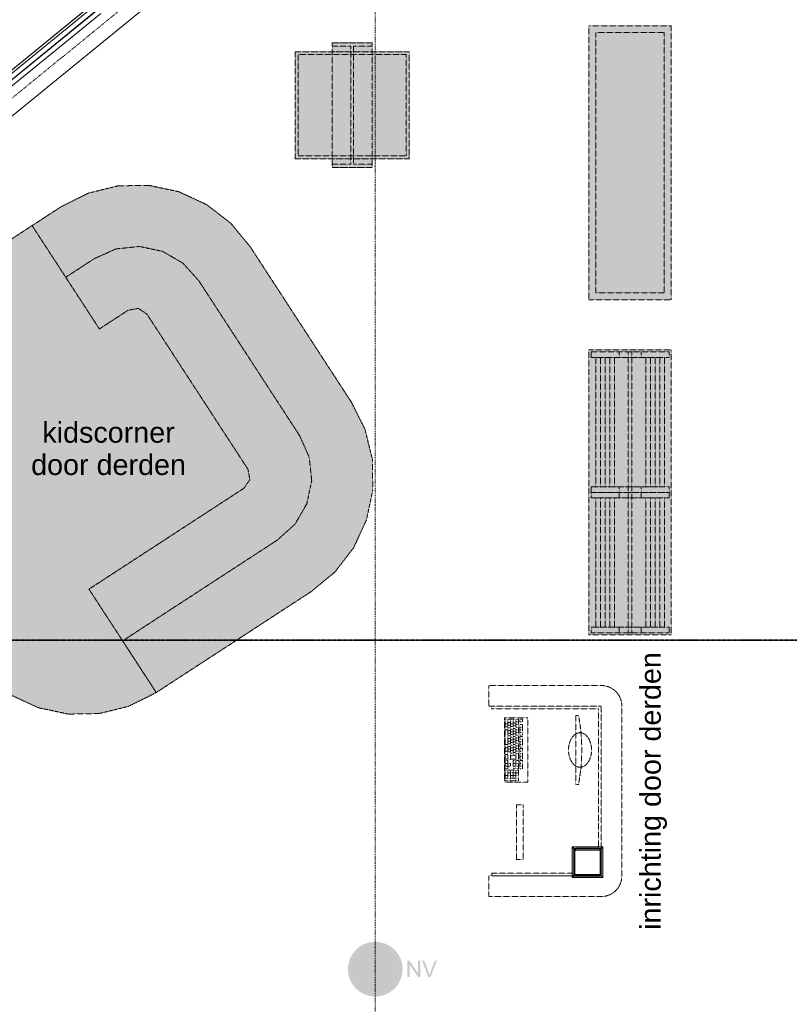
# Model space of a CAD drawing. Extents: x 0 to 92550, y 0 to 59400.
# Tile 33 of 87: x 18143 to 23761, y 39044 to 46229. Entities that reach past the tile are written whole.
import ezdxf
from ezdxf.xclip import XClip

# ---------------------------------------------------------------- set-up
doc = ezdxf.new("R2010")
doc.units = 0
doc.header["$MEASUREMENT"] = 0
doc.header["$XCLIPFRAME"] = 0
for name, pattern in [('Streep-punt fijn', [1251.000023, 626.000023, -312.5, 0, -312.5]), ('Streep-streepje', [1300, 1000, -100, 100, -100]), ('Streeplijn fijn', [234.119993, 155.999994, -78.119999])]:
    doc.linetypes.add(name, pattern=pattern)
for name, color, linetype in [('ZZ 21 Buitenwand spouwblad baksteen', 7, 'Continuous'), ('ZZ 21 Buitenwand spouwblad hsb', 7, 'Continuous'), ('ZZ 24 Vaste trappen', 7, 'Continuous'), ('ZZ 28 HDC staalconstructies', 7, 'Continuous'), ('ZZ 42 Aftimmerwerk algemeen', 7, 'Continuous'), ('ZZ 72 Vaste inrichting', 7, 'Continuous'), ('ZZ A Stramien', 7, 'Continuous'), ('ZZ Info_tekst Algemeen', 7, 'Continuous'), ('ZZ Info_tekst Bouwbesluit', 7, 'Continuous'), ('ZZ Markers doorsnede', 7, 'Continuous'), ('ZZ Zone Gebruiksruimten', 7, 'Continuous')]:
    doc.layers.add(name, color=color, linetype=linetype)
doc.styles.add('GENERATED_STYLE_1', font='arial.ttf')

# ---------------------------------------------------------------- blocks, each defined once
blk = doc.blocks.new('Drawing_1_1', base_point=(5738.9, 6500))
at = {"layer": 'ZZ 24 Vaste trappen', "linetype": 'Continuous', "lineweight": 0, "true_color": 0xffffff}
for points in [[(22298.8, 46184.9), (22298.8, 44184.9), (22898.8, 44184.9), (22898.8, 46184.9)], [(22848.8, 46134.9), (22348.8, 46134.9), (22348.8, 44234.9), (22848.8, 44234.9)], [(20155.4, 45975), (20985.4, 45975), (20985.4, 45995), (20155.4, 45995)], [(20155.4, 45994.9), (20155.4, 45214.9), (20985.4, 45214.9), (20985.4, 45994.9)], [(20425.4, 46060), (20425.4, 45149.9), (20715.4, 45149.9), (20715.4, 46060)], [(20425.4, 46035), (20715.4, 46035), (20715.4, 46060), (20425.4, 46060)], [(20560.4, 45174.9), (20580.4, 45174.9), (20580.4, 46035), (20560.4, 46035)], [(20155.4, 45234.9), (20175.5, 45234.9), (20175.5, 45975), (20155.4, 45975)], [(20965.5, 45234.9), (20985.4, 45234.9), (20985.4, 45975), (20965.5, 45975)], [(20155.4, 45214.9), (20985.4, 45214.9), (20985.4, 45234.9), (20155.4, 45234.9)], [(20425.4, 45149.9), (20715.4, 45149.9), (20715.4, 45174.9), (20425.4, 45174.9)], [(22898.8, 43819.9), (22298.8, 43819.9), (22298.8, 41739.9), (22898.8, 41739.9)], [(22313.8, 43764.9), (22883.8, 43764.9), (22883.8, 43804.9), (22313.8, 43804.9)], [(22849.7, 43764.9), (22348.1, 43764.9), (22348.1, 42819.9), (22849.7, 42819.9)], [(22586.2, 41754.9), (22611.2, 41754.9), (22611.2, 43804.9), (22586.2, 43804.9)], [(22313.8, 42779.9), (22883.8, 42779.9), (22883.8, 42819.9), (22313.8, 42819.9)], [(22313.8, 42739.9), (22883.8, 42739.9), (22883.8, 42779.9), (22313.8, 42779.9)], [(22849.7, 42739.9), (22348.1, 42739.9), (22348.1, 41794.9), (22849.7, 41794.9)], [(22313.8, 41754.9), (22883.8, 41754.9), (22883.8, 41794.9), (22313.8, 41794.9)]]:
    blk.add_hatch(color=7, dxfattribs=at).paths.add_polyline_path(points)
at = {"layer": 'ZZ 28 HDC staalconstructies', "linetype": 'Continuous', "lineweight": 0, "true_color": 0x000000}
h = blk.add_hatch(dxfattribs=at)
h.set_pattern_fill('515_Staal_0001', color=18, style=0, pattern_type=2)
h.set_pattern_definition([(225, (22188.87, 40164), (-159.1, 159.1), []), (225, (22135.83, 40217.03), (-159.1, 159.1), [])])
h.paths.add_polyline_path([(22372.9, 40180), (22204.9, 40180, 0.414214), (22188.9, 40164), (22188.9, 39996, 0.414214), (22204.9, 39980), (22372.9, 39980, 0.414214), (22388.9, 39996), (22388.9, 40164, 0.414214)])
h.paths.add_polyline_path([(22372.9, 40172, -0.414214), (22380.9, 40164), (22380.9, 39996, -0.414214), (22372.9, 39988), (22204.9, 39988, -0.414214), (22196.9, 39996), (22196.9, 40164, -0.414214), (22204.9, 40172)], flags=0)
at = {"layer": 'ZZ 42 Aftimmerwerk algemeen', "linetype": 'Continuous', "lineweight": 0, "true_color": 0x7f7f7f}
for points in [[(22188.9, 40192), (22176.9, 40192), (22188.9, 40180)], [(22188.9, 40180), (22176.9, 40192), (22176.9, 40180)], [(22188.9, 39980), (22188.9, 40180), (22176.9, 40180), (22176.9, 39980)], [(22188.9, 40180), (22388.9, 40180), (22388.9, 40192), (22188.9, 40192)], [(22388.9, 40180), (22400.9, 40192), (22388.9, 40192)], [(22388.9, 40180), (22400.9, 40180), (22400.9, 40192)], [(22388.9, 40180), (22388.9, 39980), (22400.9, 39980), (22400.9, 40180)], [(22188.9, 39980), (22176.9, 39968), (22188.9, 39968)], [(22176.9, 39980), (22176.9, 39968), (22188.9, 39980)], [(22388.9, 39980), (22188.9, 39980), (22188.9, 39968), (22388.9, 39968)], [(22388.9, 39980), (22400.9, 39968), (22400.9, 39980)], [(22388.9, 39968), (22400.9, 39968), (22388.9, 39980)]]:
    blk.add_hatch(color=8, dxfattribs=at).paths.add_polyline_path(points)
at = {"layer": 'ZZ 72 Vaste inrichting', "linetype": 'Continuous', "lineweight": 0, "true_color": 0xffffff}
for points in [[(20271.4, 42055.7), (20444.2, 42198.1), (20581, 42375.5), (20674.8, 42578.7), (20721.2, 42797.9), (20717.6, 43021.7), (20664.2, 43239.2), (20563.8, 43439.4), (19827, 44570.6), (19684.6, 44743.4), (19507.5, 44880.2), (19304, 44974.1), (19085, 45020.4), (18861, 45016.8), (18643.6, 44963.4), (18443.4, 44863), (17312.2, 44126.3), (17139.4, 43983.8), (17002.6, 43806.5), (16908.6, 43603.3), (16862.4, 43384.1), (16866, 43160.2), (16919.4, 42942.8), (17019.8, 42742.6), (17511, 41988.4), (17756.4, 41611.3), (17899, 41438.5), (18076.2, 41301.8), (18279.7, 41207.9), (18498.7, 41161.6), (18722.6, 41165.2), (18940.1, 41218.6), (19140.2, 41319)], [(18443.4, 44863), (18234, 44726.5), (18725, 43972.3), (18934.6, 44108.8), (19009.9, 44122.8), (19072.9, 44079.5), (19809.6, 42948.2), (19823.6, 42873), (19780.5, 42809.9), (18649, 42073.2), (19140.2, 41319), (20271.5, 42055.7), (20444.2, 42198.1), (20581.1, 42375.5), (20674.8, 42578.7), (20721.2, 42797.9), (20717.7, 43021.7), (20664.2, 43239.2), (20563.8, 43439.4), (19827, 44570.6), (19684.6, 44743.4), (19507.4, 44880.2), (19304.1, 44974.1), (19085.1, 45020.4), (18861.1, 45016.8), (18643.6, 44963.4)], [(18234, 44726.5), (18479.4, 44349.5), (18689, 44485.9), (18846, 44556.1), (19017.2, 44574.3), (19185.6, 44538.7), (19334.6, 44452.9), (19450.1, 44325.1), (20186.7, 43193.8), (20256.9, 43036.7), (20275.1, 42865.6), (20239.4, 42697.2), (20153.6, 42548.1), (20025.9, 42432.8), (18894.6, 41696.1), (19140.2, 41319), (20271.5, 42055.7), (20444.3, 42198.1), (20581.1, 42375.4), (20674.8, 42578.8), (20721.3, 42797.8), (20717.7, 43021.7), (20664.2, 43239.2), (20563.8, 43439.4), (19827, 44570.7), (19684.7, 44743.5), (19507.4, 44880.2), (19304, 44974), (19085, 45020.4), (18861.1, 45016.7), (18643.6, 44963.4), (18443.4, 44863)]]:
    blk.add_hatch(color=7, dxfattribs=at).paths.add_polyline_path(points)
at = {"layer": 'ZZ Info_tekst Bouwbesluit', "linetype": 'Continuous', "lineweight": 9}
h = blk.add_hatch(color=94, dxfattribs=at)
h.paths.add_polyline_path([(20938.9, 39300, 1), (20538.9, 39300, 1)])
h.paths.add_polyline_path([(20602.1, 39417), (20719.1, 39300), (20602.1, 39183, -0.178754), (20558.9, 39300, -0.178754)], flags=0)
h.paths.add_polyline_path([(20918.9, 39300, -0.178754), (20875.7, 39183), (20758.7, 39300), (20875.7, 39417, -0.178754)], flags=0)
h.paths.add_polyline_path([(20621.9, 39163.2), (20738.9, 39280.2), (20855.9, 39163.2, -0.369308)], flags=0)
h.paths.add_polyline_path([(20855.9, 39436.8), (20738.9, 39319.8), (20621.9, 39436.8, -0.369308)], flags=0)
at = {"layer": 'ZZ Info_tekst Bouwbesluit', "linetype": 'Continuous', "lineweight": 0, "true_color": 0xffffff}
blk.add_hatch(color=7, dxfattribs=at).paths.add_polyline_path([(20918.9, 39300, 1), (20558.9, 39300, 1)])
at = {"layer": 'ZZ Info_tekst Bouwbesluit', "linetype": 'Continuous', "lineweight": 9}
for points in [[(20974.2, 39243.3), (20989.2, 39243.3), (20989.1, 39335.8), (21051, 39243.3), (21067, 39243.3), (21067, 39361.1), (21052, 39361.1), (21052, 39268.6), (20990.2, 39361.1), (20974.2, 39361.1)], [(21126.4, 39243.3), (21142.5, 39243.3), (21188.6, 39361.1), (21172.7, 39361.1), (21140.9, 39275.5), (21138.6, 39269.1), (21136.5, 39262.7), (21134.6, 39256.3), (21132.8, 39262.4), (21130.7, 39268.8), (21128.4, 39275.5), (21097.8, 39361.1), (21080.9, 39361.1)]]:
    blk.add_hatch(color=94, dxfattribs=at).paths.add_polyline_path(points)
at = {"layer": 'ZZ 21 Buitenwand spouwblad baksteen', "color": 7, "linetype": 'Continuous', "lineweight": 9, "ltscale": 0.01}
for p, q in [((18689.7, 46331), (17954.9, 45732.1)), ((17977.6, 45704.2), (18712.4, 46303.1)), ((18000.4, 45676.3), (18735.2, 46275.2))]:
    blk.add_line(p, q, dxfattribs=at)
at = {"layer": 'ZZ 21 Buitenwand spouwblad hsb', "color": 255, "linetype": 'Continuous', "lineweight": 0, "ltscale": 0.01}
blk.add_line((17797.2, 45628), (19618.7, 47112.8), dxfattribs=at)
at = {"layer": 'ZZ 21 Buitenwand spouwblad hsb', "color": 7, "linetype": 'Continuous', "lineweight": 9, "ltscale": 0.01, "flags": 128}
blk.add_lwpolyline([(17797.2, 45628), (17831.9, 45585.4), (19653.4, 47070.2), (19618.7, 47112.8)], close=True, dxfattribs=at)
at = {"layer": 'ZZ 24 Vaste trappen', "color": 174, "linetype": 'Streeplijn fijn', "lineweight": 5, "ltscale": 0.01, "true_color": 0x0000aa, "flags": 128}
for points in [[(22898.8, 46184.9), (22298.8, 46184.9)], [(22298.8, 46184.9), (22298.8, 44184.9)], [(22848.8, 46134.9), (22348.8, 46134.9)], [(22348.8, 46134.9), (22348.8, 44234.9)], [(22848.8, 44234.9), (22848.8, 46134.9)], [(22898.8, 44184.9), (22898.8, 46184.9)], [(20155.4, 45994.9), (20985.4, 45994.9)], [(20155.4, 45214.9), (20155.4, 45994.9)], [(20985.4, 45994.9), (20155.4, 45994.9)], [(20155.4, 45994.9), (20155.4, 45975)], [(20425.4, 45149.9), (20425.4, 46059.9)], [(20425.4, 46059.9), (20715.4, 46059.9)], [(20715.4, 46059.9), (20425.4, 46059.9)], [(20425.4, 46059.9), (20425.4, 46035)], [(20425.4, 46034.9), (20560.4, 46034.9)], [(20560.4, 45174.9), (20560.4, 46034.9)], [(20580.4, 46034.9), (20715.4, 46034.9)], [(20580.4, 46034.9), (20580.4, 45174.9)], [(20715.4, 46059.9), (20715.4, 45149.9)], [(20715.4, 46034.9), (20715.4, 46059.9)], [(20985.4, 45994.9), (20985.4, 45215)], [(20985.4, 45974.9), (20985.4, 45994.9)], [(20155.4, 45974.9), (20155.4, 45234.9)], [(20175.4, 45234.9), (20175.4, 45975)], [(20175.4, 45974.9), (20965.4, 45974.9)], [(20965.4, 45974.9), (20965.4, 45234.9)], [(20985.4, 45234.9), (20985.4, 45975)], [(20155.4, 45234.9), (20155.4, 45215)], [(20985.4, 45214.9), (20155.4, 45214.9)], [(20155.4, 45214.9), (20985.4, 45214.9)], [(20965.4, 45234.9), (20175.4, 45234.9)], [(20985.4, 45214.9), (20985.4, 45234.9)], [(20560.4, 45174.9), (20425.4, 45174.9)], [(20425.4, 45174.9), (20425.4, 45149.9)], [(20715.4, 45149.9), (20425.4, 45149.9)], [(20425.4, 45149.9), (20715.4, 45149.9)], [(20715.4, 45174.9), (20580.5, 45174.9)], [(20715.4, 45149.9), (20715.4, 45174.9)], [(22348.8, 44234.9), (22848.9, 44234.9)], [(22298.8, 44184.9), (22898.8, 44184.9)], [(22298.8, 41739.9), (22298.8, 43819.9)], [(22298.8, 43819.9), (22898.8, 43819.9)], [(22313.8, 43764.9), (22313.8, 43804.9)], [(22313.8, 43804.9), (22883.8, 43804.9)], [(22883.8, 43764.9), (22313.8, 43764.9)], [(22348, 42819.9), (22348, 43764.9)], [(22348, 43764.9), (22849.6, 43764.9)], [(22348, 43764.9), (22348, 42819.9)], [(22382.2, 43764.9), (22382.2, 42819.9)], [(22416.2, 43764.9), (22416.2, 42819.9)], [(22450.4, 43764.9), (22450.4, 42819.9)], [(22484.6, 43764.9), (22484.6, 42819.9)], [(22518.8, 43804.9), (22518.8, 43764.9)], [(22586.2, 41754.9), (22586.2, 43804.9)], [(22586.2, 43804.9), (22611.2, 43804.9)], [(22611.2, 43804.9), (22611.2, 41754.9)], [(22678.8, 43804.9), (22678.8, 43764.9)], [(22713, 43764.9), (22713, 42819.9)], [(22747.2, 43764.9), (22747.2, 42819.9)], [(22781.2, 43764.9), (22781.2, 42819.9)], [(22815.4, 43764.9), (22815.4, 42819.9)], [(22849.6, 43764.9), (22849.6, 42819.9)], [(22849.6, 43764.9), (22849.6, 42819.9)], [(22883.8, 43804.9), (22883.8, 43764.9)], [(22898.8, 43819.9), (22898.8, 41739.9)], [(22313.8, 42779.9), (22313.8, 42819.9)], [(22313.8, 42819.9), (22883.8, 42819.9)], [(22313.8, 42739.9), (22313.8, 42779.9)], [(22313.8, 42779.9), (22883.8, 42779.9)], [(22883.8, 42779.9), (22313.8, 42779.9)], [(22849.6, 42819.9), (22348, 42819.9)], [(22518.8, 42819.9), (22518.8, 42779.9)], [(22518.8, 42779.9), (22518.8, 42739.9)], [(22678.8, 42819.9), (22678.8, 42779.9)], [(22678.8, 42779.9), (22678.8, 42739.9)], [(22883.8, 42819.9), (22883.8, 42779.9)], [(22883.8, 42779.9), (22883.8, 42739.9)], [(22883.8, 42739.9), (22313.8, 42739.9)], [(22348, 41794.9), (22348, 42739.9)], [(22348, 42739.9), (22849.6, 42739.9)], [(22348, 42739.9), (22348, 41794.9)], [(22382.2, 42739.9), (22382.2, 41794.9)], [(22416.2, 42739.9), (22416.2, 41794.9)], [(22450.4, 42739.9), (22450.4, 41794.9)], [(22484.6, 42739.9), (22484.6, 41794.9)], [(22713, 42739.9), (22713, 41794.9)], [(22747.2, 42739.9), (22747.2, 41794.9)], [(22781.2, 42739.9), (22781.2, 41794.9)], [(22815.4, 42739.9), (22815.4, 41794.9)], [(22849.6, 42739.9), (22849.6, 41794.9)], [(22849.6, 42739.9), (22849.6, 41794.9)], [(22313.8, 41754.9), (22313.8, 41794.9)], [(22313.8, 41794.9), (22883.8, 41794.9)], [(22883.8, 41754.9), (22313.8, 41754.9)], [(22849.6, 41794.9), (22348, 41794.9)], [(22518.8, 41794.9), (22518.8, 41754.9)], [(22611.2, 41754.9), (22586.2, 41754.9)], [(22678.8, 41794.9), (22678.8, 41754.9)], [(22883.8, 41794.9), (22883.8, 41754.9)], [(22898.8, 41739.9), (22298.8, 41739.9)]]:
    blk.add_lwpolyline(points, dxfattribs=at)
at = {"layer": 'ZZ 28 HDC staalconstructies', "color": 7, "linetype": 'Continuous', "lineweight": 25, "ltscale": 0.01, "flags": 128}
for points in [[(22372.9, 40180), (22204.9, 40180, 0.414214), (22188.9, 40164), (22188.9, 39996, 0.414214), (22204.9, 39980), (22372.9, 39980, 0.414214), (22388.9, 39996), (22388.9, 40164, 0.414214)], [(22372.9, 40172, -0.414214), (22380.9, 40164), (22380.9, 39996, -0.414214), (22372.9, 39988), (22204.9, 39988, -0.414214), (22196.9, 39996), (22196.9, 40164, -0.414214), (22204.9, 40172)]]:
    blk.add_lwpolyline(points, format="xyb", close=True, dxfattribs=at)
at = {"layer": 'ZZ 42 Aftimmerwerk algemeen', "color": 7, "linetype": 'Continuous', "lineweight": 9, "ltscale": 0.01, "flags": 128}
for points in [[(22176.9, 40192), (22188.9, 40192)], [(22176.9, 40192), (22176.9, 39968)], [(22388.9, 40192), (22188.9, 40192)], [(22188.9, 39980), (22188.9, 40180)], [(22188.9, 40180), (22388.9, 40180)], [(22400.9, 40192), (22388.9, 40192)], [(22388.9, 40180), (22388.9, 39980)], [(22400.9, 39980), (22400.9, 40192)], [(22176.9, 39968), (22188.9, 39968)], [(22388.9, 39980), (22188.9, 39980)], [(22188.9, 39968), (22400.9, 39968)], [(22400.9, 39968), (22400.9, 39980)]]:
    blk.add_lwpolyline(points, dxfattribs=at)
at = {"layer": 'ZZ 72 Vaste inrichting', "color": 174, "linetype": 'Streeplijn fijn', "lineweight": 5, "ltscale": 0.01, "true_color": 0x0000aa}
for p, q in [((21687.4, 41125.2), (21687.4, 40831.5)), ((21784.4, 41125.2), (21687.4, 41125.2)), ((21706.8, 41125.2), (21706.8, 40831.5)), ((21726.2, 41125.2), (21726.2, 40831.5)), ((21745.6, 41125.2), (21745.6, 40855.9)), ((21765, 41125.2), (21765, 40831.5)), ((21765, 41105.6), (21784.4, 41105.6)), ((21784.4, 40831.5), (21784.4, 41125.2)), ((21794.1, 41125.2), (21794.1, 41105.6)), ((21813.5, 41125.2), (21794.1, 41125.2)), ((21794.1, 41105.6), (21813.5, 41105.6)), ((21813.5, 41105.6), (21813.5, 41125.2)), ((21687.4, 41090.9), (21706.8, 41090.9)), ((21687.4, 41068.9), (21706.8, 41068.9)), ((21687.4, 41046.9), (21706.8, 41046.9)), ((21706.8, 41100.7), (21726.2, 41100.7)), ((21706.8, 41081.1), (21726.2, 41081.1)), ((21706.8, 41061.6), (21726.2, 41061.6)), ((21706.8, 41042), (21726.2, 41042)), ((21726.2, 41090.9), (21745.6, 41090.9)), ((21726.2, 41071.4), (21745.6, 41071.4)), ((21726.2, 41051.8), (21745.6, 41051.8)), ((21726.2, 41032.2), (21745.6, 41032.2)), ((21745.6, 41095.8), (21765, 41095.8)), ((21745.6, 41076.2), (21765, 41076.2)), ((21745.6, 41056.7), (21765, 41056.7)), ((21745.6, 41037.1), (21765, 41037.1)), ((21765, 41086), (21784.4, 41086)), ((21765, 41066.5), (21784.4, 41066.5)), ((21765, 41046.9), (21784.4, 41046.9)), ((21794.1, 41086), (21794.1, 41007.7)), ((21813.5, 41086), (21794.1, 41086)), ((21794.1, 41066.5), (21813.5, 41066.5)), ((21794.1, 41046.9), (21813.5, 41046.9)), ((21813.5, 41007.7), (21813.5, 41086)), ((21706.8, 41022.4), (21726.2, 41022.4)), ((21706.8, 41002.8), (21726.2, 41002.8)), ((21706.8, 40983.2), (21726.2, 40983.2)), ((21706.8, 40963.6), (21726.2, 40963.6)), ((21726.2, 41012.6), (21745.6, 41012.6)), ((21726.2, 40993), (21745.6, 40993)), ((21726.2, 40973.4), (21745.6, 40973.4)), ((21745.6, 41017.5), (21765, 41017.5)), ((21745.6, 40997.9), (21765, 40997.9)), ((21745.6, 40978.3), (21765, 40978.3)), ((21765, 41027.3), (21784.4, 41027.3)), ((21765, 41007.7), (21784.4, 41007.7)), ((21765, 40988.1), (21784.4, 40988.1)), ((21765, 40968.5), (21784.4, 40968.5)), ((21794.1, 41027.3), (21813.5, 41027.3)), ((21794.1, 41007.7), (21813.5, 41007.7)), ((21794.1, 40997.9), (21794.1, 40919.6)), ((21813.5, 40997.9), (21794.1, 40997.9)), ((21794.1, 40978.3), (21813.5, 40978.3)), ((21813.5, 40919.6), (21813.5, 40997.9)), ((21687.4, 40939.2), (21706.8, 40939.2)), ((21687.4, 40914.7), (21706.8, 40914.7)), ((21687.4, 40890.2), (21706.8, 40890.2)), ((21706.8, 40944.1), (21726.2, 40944.1)), ((21706.8, 40924.5), (21726.2, 40924.5)), ((21706.8, 40904.9), (21726.2, 40904.9)), ((21726.2, 40953.9), (21745.6, 40953.9)), ((21726.2, 40934.3), (21745.6, 40934.3)), ((21726.2, 40914.7), (21745.6, 40914.7)), ((21726.2, 40895.1), (21745.6, 40895.1)), ((21745.6, 40958.7), (21765, 40958.7)), ((21745.6, 40939.2), (21765, 40939.2)), ((21745.6, 40919.6), (21765, 40919.6)), ((21745.6, 40900), (21765, 40900)), ((21765, 40949), (21784.4, 40949)), ((21765, 40929.4), (21784.4, 40929.4)), ((21765, 40909.8), (21784.4, 40909.8)), ((21765, 40890.2), (21784.4, 40890.2)), ((21794.1, 40958.7), (21813.5, 40958.7)), ((21794.1, 40939.2), (21813.5, 40939.2)), ((21794.1, 40919.6), (21813.5, 40919.6)), ((21794.1, 40909.8), (21794.1, 40831.5)), ((21813.5, 40909.8), (21794.1, 40909.8)), ((21794.1, 40890.2), (21813.5, 40890.2)), ((21813.5, 40831.5), (21813.5, 40909.8)), ((21687.4, 40865.7), (21706.8, 40865.7)), ((21687.4, 40831.5), (21784.4, 40831.5)), ((21687.4, 40821.7), (21687.4, 40762.9)), ((21706.8, 40821.7), (21687.4, 40821.7)), ((21706.8, 40885.3), (21726.2, 40885.3)), ((21706.8, 40802.1), (21706.8, 40821.7)), ((21726.2, 40875.5), (21745.6, 40875.5)), ((21726.2, 40855.9), (21745.6, 40855.9)), ((21745.6, 40880.4), (21765, 40880.4)), ((21745.6, 40860.8), (21765, 40860.8)), ((21745.6, 40821.7), (21745.6, 40762.9)), ((21784.4, 40821.7), (21745.6, 40821.7)), ((21765, 40870.6), (21784.4, 40870.6)), ((21765, 40821.7), (21765, 40762.9)), ((21784.4, 40762.9), (21784.4, 40821.7)), ((21794.1, 40870.6), (21813.5, 40870.6)), ((21794.1, 40851), (21813.5, 40851)), ((21794.1, 40831.5), (21813.5, 40831.5)), ((21794.1, 40821.7), (21794.1, 40762.9)), ((21813.5, 40821.7), (21794.1, 40821.7)), ((21813.5, 40762.9), (21813.5, 40821.7)), ((21687.4, 40802.1), (21706.8, 40802.1)), ((21687.4, 40782.5), (21706.8, 40782.5)), ((21687.4, 40762.9), (21706.8, 40762.9)), ((21687.4, 40753.1), (21687.4, 40674.8)), ((21784.4, 40753.1), (21687.4, 40753.1)), ((21726.2, 40802.1), (21706.8, 40802.1)), ((21706.8, 40802.1), (21706.8, 40782.5)), ((21706.8, 40762.9), (21706.8, 40782.5)), ((21706.8, 40782.5), (21726.2, 40782.5)), ((21706.8, 40753.1), (21706.8, 40694.4)), ((21726.2, 40782.5), (21726.2, 40802.1)), ((21726.2, 40753.1), (21726.2, 40674.8)), ((21745.6, 40802.1), (21784.4, 40802.1)), ((21745.6, 40782.5), (21784.4, 40782.5)), ((21745.6, 40762.9), (21784.4, 40762.9)), ((21745.6, 40753.1), (21745.6, 40694.4)), ((21765, 40753.1), (21765, 40674.8)), ((21784.4, 40674.8), (21784.4, 40753.1)), ((21794.1, 40802.1), (21813.5, 40802.1)), ((21794.1, 40782.5), (21813.5, 40782.5)), ((21794.1, 40762.9), (21813.5, 40762.9)), ((21687.4, 40714), (21784.4, 40714)), ((21687.4, 40694.4), (21784.4, 40694.4)), ((21687.4, 40674.8), (21784.4, 40674.8)), ((21706.8, 40733.5), (21784.4, 40733.5))]:
    blk.add_line(p, q, dxfattribs=at)
at = {"layer": 'ZZ 72 Vaste inrichting', "color": 174, "linetype": 'Streeplijn fijn', "lineweight": 5, "ltscale": 0.01, "true_color": 0x0000aa, "flags": 128}
for points in [[(18861, 45016.7), (18643.6, 44963.4)], [(18861, 45016.7), (18643.6, 44963.4)], [(18861, 45016.7), (18643.6, 44963.4)], [(19085, 45020.4), (18861, 45016.7)], [(19085, 45020.4), (18861, 45016.7)], [(19085, 45020.4), (18861, 45016.7)], [(19304, 44974.1), (19085, 45020.4)], [(19304, 44974.1), (19085, 45020.4)], [(19304, 44974.1), (19085, 45020.4)], [(18643.6, 44963.4), (18443.5, 44863)], [(18643.6, 44963.4), (18443.5, 44863)], [(18643.6, 44963.4), (18443.5, 44863)], [(19507.4, 44880.2), (19304, 44974.1)], [(19507.4, 44880.2), (19304, 44974.1)], [(19507.4, 44880.2), (19304, 44974.1)], [(18443.4, 44863), (17312.2, 44126.3)], [(18443.4, 44863), (18234, 44726.5)], [(18443.4, 44863), (18234, 44726.5)], [(19684.6, 44743.5), (19507.4, 44880.2)], [(19684.6, 44743.5), (19507.4, 44880.2)], [(19684.6, 44743.5), (19507.4, 44880.2)], [(18234, 44726.5), (18725, 43972.4)], [(18234, 44726.5), (18479.4, 44349.5)], [(19827, 44570.7), (19684.7, 44743.5)], [(19827, 44570.7), (19684.7, 44743.5)], [(19827, 44570.7), (19684.7, 44743.5)], [(18689, 44485.9), (18846, 44556.1)], [(18846, 44556.1), (19017.2, 44574.3)], [(19017.2, 44574.3), (19185.7, 44538.7)], [(20563.8, 43439.4), (19827, 44570.7)], [(20563.8, 43439.4), (19827, 44570.7)], [(20563.8, 43439.4), (19827, 44570.7)], [(18479.4, 44349.5), (18689.1, 44485.9)], [(19185.6, 44538.7), (19334.6, 44452.8)], [(19334.6, 44452.8), (19450.1, 44325.1)], [(19450, 44325.1), (20186.6, 43193.8)], [(18934.6, 44108.8), (19009.8, 44122.8)], [(19009.8, 44122.8), (19072.8, 44079.6)], [(18725, 43972.4), (18934.7, 44108.8)], [(19072.8, 44079.5), (19809.6, 42948.3)], [(20664.2, 43239.2), (20563.8, 43439.4)], [(20664.2, 43239.2), (20563.8, 43439.4)], [(20664.2, 43239.2), (20563.8, 43439.4)], [(20186.6, 43193.8), (20256.8, 43036.7)], [(20717.6, 43021.7), (20664.2, 43239.2)], [(20717.6, 43021.7), (20664.2, 43239.2)], [(20717.6, 43021.7), (20664.2, 43239.2)], [(20256.8, 43036.7), (20275, 42865.6)], [(20721.2, 42797.8), (20717.6, 43021.7)], [(20721.2, 42797.8), (20717.6, 43021.7)], [(20721.2, 42797.8), (20717.6, 43021.7)], [(19809.6, 42948.3), (19823.6, 42873)], [(19823.6, 42873), (19780.5, 42809.9)], [(20275, 42865.6), (20239.4, 42697.2)], [(19780.4, 42809.9), (18649, 42073.2)], [(20674.8, 42578.8), (20721.3, 42797.8)], [(20674.8, 42578.8), (20721.3, 42797.8)], [(20674.8, 42578.8), (20721.3, 42797.8)], [(20239.4, 42697.2), (20153.6, 42548.1)], [(20153.6, 42548.1), (20025.9, 42432.8)], [(20581, 42375.4), (20674.8, 42578.8)], [(20581, 42375.4), (20674.8, 42578.8)], [(20581, 42375.4), (20674.8, 42578.8)], [(20025.8, 42432.8), (18894.6, 41696.1)], [(20444.2, 42198.1), (20581, 42375.4)], [(20444.2, 42198.1), (20581, 42375.4)], [(20444.2, 42198.1), (20581, 42375.4)], [(20271.4, 42055.7), (20444.2, 42198.1)], [(20271.4, 42055.7), (20444.2, 42198.1)], [(20271.4, 42055.7), (20444.2, 42198.1)], [(18649, 42073.2), (19140.2, 41319)], [(19140.2, 41319), (20271.5, 42055.7)], [(19140.2, 41319), (20271.5, 42055.7)], [(19140.2, 41319), (20271.5, 42055.7)], [(18894.6, 41696.1), (19140.2, 41319)], [(18940, 41218.6), (19140.2, 41319)], [(18076.2, 41301.8), (18279.6, 41207.9)], [(18279.6, 41207.9), (18498.6, 41161.6)], [(18722.6, 41165.2), (18940, 41218.6)], [(21588.9, 41220), (21588.9, 41200), (22368.9, 41200)], [(22388.9, 41200), (22388.9, 41220), (21588.9, 41220)], [(22368.9, 41200), (22368.9, 40180), (22388.9, 40180), (22388.9, 41200)], [(18498.6, 41161.6), (18722.7, 41165.2)]]:
    blk.add_lwpolyline(points, dxfattribs=at)
blk.add_lwpolyline([(22538.9, 41220, 0.414214), (22388.9, 41370), (21568.9, 41370), (21568.9, 41220), (22388.9, 41220), (22388.9, 39980), (21568.9, 39980), (21568.9, 39830), (22388.9, 39830, 0.414214), (22538.9, 39980)], format="xyb", close=True, dxfattribs=at)
for points in [[(21852.6, 41135), (21682.6, 41135), (21682.6, 40665), (21852.6, 40665)], [(22203.6, 41152.4), (22203.6, 40647.6), (22223.6, 40647.6), (22241.7, 40773.2), (22247.7, 40900), (22241.7, 41026.8), (22223.6, 41152.4)], [(22233.6, 40773.8), (22248.2, 40775.7), (22262.3, 40781.4), (22275.6, 40790.7), (22287.7, 40803.3), (22298, 40818.9), (22306.4, 40836.9), (22312.6, 40856.8), (22316.4, 40878.1), (22317.7, 40900), (22316.4, 40921.9), (22312.6, 40943.2), (22306.4, 40963.1), (22298, 40981.1), (22287.7, 40996.7), (22275.6, 41009.3), (22262.3, 41018.6), (22248.2, 41024.3), (22233.6, 41026.2), (22219, 41024.3), (22204.8, 41018.6), (22191.5, 41009.3), (22179.5, 40996.7), (22169.1, 40981.1), (22160.7, 40963.1), (22154.5, 40943.2), (22150.7, 40921.9), (22149.4, 40900), (22150.7, 40878.1), (22154.5, 40856.8), (22160.7, 40836.9), (22169.1, 40818.9), (22179.5, 40803.3), (22191.5, 40790.7), (22204.8, 40781.4), (22219, 40775.7)], [(21818.9, 40100), (21768.9, 40100), (21768.9, 40500), (21818.9, 40500)], [(21588.9, 40000), (21588.9, 39980), (22196.9, 39980), (22196.9, 40000)]]:
    blk.add_lwpolyline(points, close=True, dxfattribs=at)
at = {"layer": 'ZZ A Stramien', "color": 7, "linetype": 'Streep-punt fijn', "lineweight": 9, "ltscale": 0.01}
for p, q in [((5232.6, 35178.5), (27086.1, 52992)), ((20738.9, 6500), (20738.9, 52900))]:
    blk.add_line(p, q, dxfattribs=at)
at = {"layer": 'ZZ Markers doorsnede', "color": 7, "linetype": 'Streep-streepje', "lineweight": 35, "ltscale": 0.01}
blk.add_line((7888.9, 41700), (45638.9, 41700), dxfattribs=at)
at = {"layer": 'ZZ Zone Gebruiksruimten', "color": 255, "linetype": 'Continuous', "lineweight": 0, "ltscale": 0.01, "flags": 128}
blk.add_lwpolyline([(20874.8, 47800), (14880.7, 42914), (17735.5, 38530), (20523.9, 38530), (20523.9, 35720), (34488.9, 35720), (34488.9, 47800)], close=True, dxfattribs=at)
at = {"layer": 'ZZ Info_tekst Algemeen', "color": 174, "linetype": 'Continuous', "lineweight": 5, "true_color": 0x0000aa, "insert": (18791.9, 43292.3), "char_height": 150, "attachment_point": 2, "line_spacing_factor": 0.942897, "style": 'GENERATED_STYLE_1'}
blk.add_mtext('\\A1;{\\pqc;\\fArial|b0|i0|c0|p0;\\W1.000000;kidscorner\\P\\pqc;\\fArial|b0|i0|c0|p0;\\W1.000000;door derden}', dxfattribs=at)
at = {"layer": 'ZZ Info_tekst Algemeen', "color": 174, "linetype": 'Continuous', "lineweight": 5, "true_color": 0x0000aa, "insert": (22673.2, 40600), "char_height": 150, "attachment_point": 2, "rotation": 90, "style": 'GENERATED_STYLE_1'}
blk.add_mtext('\\A1;{\\pqc;\\fArial|b0|i0|c0|p0;\\W1.000000;inrichting door derden}', dxfattribs=at)

msp = doc.modelspace()

# ---------------------------------------------------------------- block references
at = {"color": 7, "linetype": 'Continuous', "lineweight": 25, "ltscale": 0.01}
ref = msp.add_blockref('Drawing_1_1', (5738.9, 6500), dxfattribs=at)
XClip(ref).set_block_clipping_path([(1000, 1000), (66950, 58400)])

doc.saveas('drawing.dxf')
